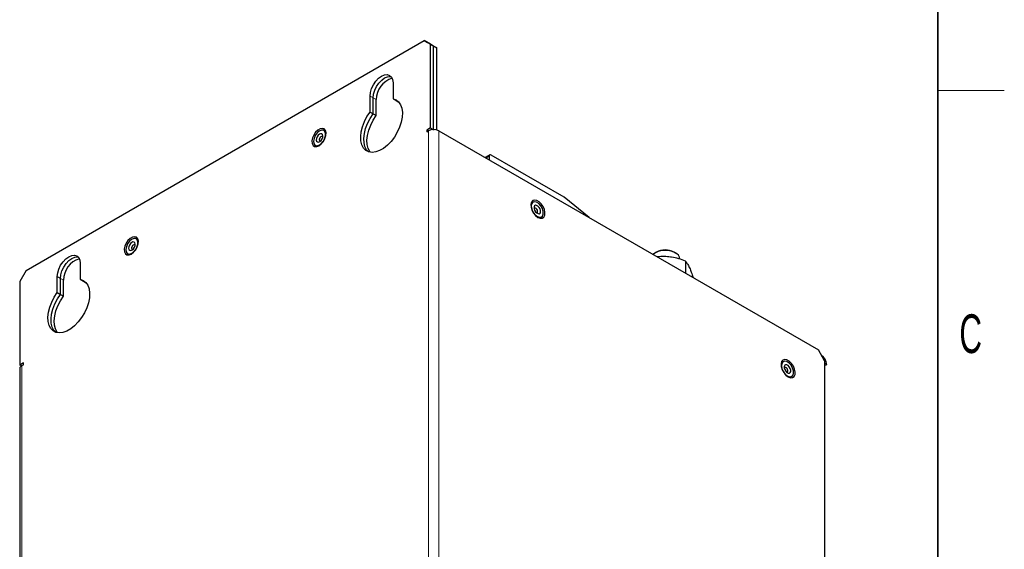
# Model space of a CAD drawing. Header units: millimetres. Extents: x 5 to 418, y 2 to 292.
# Tile 19 of 20: x 325 to 414, y 151 to 199. Entities that reach past the tile are written whole.
import ezdxf

# ---------------------------------------------------------------- set-up
doc = ezdxf.new("R2010")
doc.units = ezdxf.units.MM
doc.layers.add('SLD-0', color=7, linetype='Continuous')
doc.styles.add('SLDTEXTSTYLE0', font='TXT', dxfattribs={"width": 0.605})

msp = doc.modelspace()

# ---------------------------------------------------------------- linework, layer by layer
at = {"color": 7, "linetype": 'Continuous', "lineweight": 25}
for p, q in [((325.5313, 175.965), (361.5467, 196.7562)), ((362.1123, 196.4296), (361.5467, 196.7562)), ((361.5467, 196.7562), (361.8295, 196.593)), ((362.3952, 196.2663), (361.8295, 196.593)), ((361.8295, 196.593), (362.1123, 196.4297)), ((362.1123, 196.4297), (362.678, 196.103)), ((362.1123, 188.863), (362.1123, 196.4296)), ((362.3952, 196.2663), (362.1123, 196.4296)), ((362.3952, 188.7541), (362.3952, 196.2663)), ((362.678, 196.103), (362.3952, 196.2663)), ((362.3952, 188.7035), (362.3952, 196.2663)), ((362.678, 188.6672), (362.678, 196.103)), ((358.7182, 192.946), (358.7182, 191.4983)), ((356.644, 190.3009), (356.644, 191.7486)), ((356.9269, 190.1377), (356.9269, 191.5853)), ((358.7182, 191.4983), (359.0011, 191.3351)), ((357.2097, 189.9744), (357.2097, 191.422)), ((359.0011, 191.3351), (359.1483, 191.2959)), ((359.0011, 191.3351), (359.2558, 191.188)), ((356.644, 190.3009), (356.9269, 190.1377)), ((356.9269, 190.1377), (357.2097, 189.9744)), ((362.1123, 188.863), (361.7824, 188.6725)), ((362.1123, 188.863), (362.3886, 188.7035)), ((361.7824, 188.6725), (361.7824, 188.5092)), ((361.9238, 188.5908), (361.7824, 188.6725)), ((361.7824, 188.5092), (361.9238, 188.5908)), ((362.3952, 188.7541), (362.3971, 188.7035)), ((362.8666, 188.5908), (397.1848, 168.7793)), ((367.4662, 186.4178), (367.0485, 186.1767)), ((367.4109, 186.2957), (367.4109, 185.9674)), ((374.2086, 182.5892), (367.5995, 186.4046)), ((376.4517, 180.7483), (374.2086, 182.5892)), ((382.5335, 177.6277), (382.3826, 177.5406)), ((382.6481, 177.204), (382.6481, 177.1712)), ((384.2685, 177.5406), (384.1176, 177.6277)), ((330.434, 176.6178), (330.434, 175.1702)), ((385.1763, 176.8129), (385.1763, 175.7117)), ((325.5313, 175.965), (324.9657, 174.9853)), ((328.3598, 173.9728), (328.3598, 175.4204)), ((324.9657, 174.9853), (324.9657, 167.4186)), ((328.6426, 173.8095), (328.6426, 175.2571)), ((328.9255, 173.6462), (328.9255, 175.0939)), ((330.434, 175.1702), (330.7168, 175.0069)), ((330.7168, 175.0069), (330.864, 174.9678)), ((330.7168, 175.0069), (330.9715, 174.8599)), ((385.8537, 175.3535), (385.8537, 175.3206)), ((328.3598, 173.9728), (328.6426, 173.8095)), ((328.6426, 173.8095), (328.9255, 173.6462)), ((397.7505, 167.7995), (397.1848, 168.7793)), ((397.4676, 168.2895), (397.4677, 168.2895)), ((325.2956, 167.6091), (324.9657, 167.4186)), ((325.1095, 167.3356), (324.9657, 167.4186)), ((325.1542, 167.3642), (325.2956, 167.4458)), ((325.2956, 167.4458), (325.2956, 167.6091)), ((397.7505, 167.7995), (397.7505, 121.2022)), ((397.9391, 167.473), (397.7505, 167.5818)), ((397.7505, 167.3641), (397.9391, 167.473)), ((324.959, 167.0921), (324.959, 119.1883))]:
    msp.add_line(p, q, dxfattribs=at)
at = {"color": 7, "linetype": 'Continuous', "lineweight": 18}
for p, q in [((356.644, 191.7486), (356.9269, 191.5853)), ((356.9269, 191.5853), (357.2097, 191.422)), ((361.9238, 140.6871), (361.9238, 188.5908)), ((362.4895, 188.6996), (362.3952, 188.7541)), ((362.8666, 188.5908), (362.8666, 140.6871)), ((367.1266, 186.1316), (367.4109, 186.2957)), ((328.3598, 175.4204), (328.6426, 175.2571)), ((328.6426, 175.2571), (328.9255, 175.0939)), ((397.4677, 168.2894), (397.4677, 168.2895)), ((325.1542, 167.3642), (325.1542, 119.4605))]:
    msp.add_line(p, q, dxfattribs=at)
at = {"color": 7, "linetype": 'Continuous', "lineweight": 25, "flags": 128}
for points in [[(356.644, 191.7486), (356.6794, 192.0789), (356.783, 192.4276), (356.9478, 192.7708), (357.1626, 193.0851), (357.4127, 193.3491), (357.6811, 193.5449), (357.9496, 193.659), (358.1997, 193.6838), (358.4145, 193.6175), (358.5793, 193.4646), (358.6829, 193.2355), (358.7182, 192.946)], [(356.9269, 191.5853), (356.9622, 191.9157), (357.0658, 192.2643), (357.2306, 192.6075), (357.4454, 192.9218), (357.6956, 193.1858), (357.964, 193.3816), (358.2324, 193.4957), (358.4825, 193.5205), (358.5421, 193.512)], [(356.9269, 191.5853), (356.9622, 191.9157), (357.0658, 192.2643), (357.2306, 192.6075), (357.4454, 192.9218), (357.6956, 193.1858), (357.964, 193.3816), (358.2324, 193.4957), (358.4825, 193.5205), (358.5421, 193.512)], [(358.7182, 191.4983), (358.9964, 191.4007), (359.2274, 191.2199), (359.4031, 190.9625), (359.517, 190.6377), (359.5652, 190.2571), (359.5459, 189.8344), (359.4597, 189.3846), (359.3098, 188.9241), (359.1016, 188.4691), (358.8425, 188.0361), (358.5417, 187.6405), (358.2101, 187.2965), (357.8596, 187.0165), (357.5027, 186.8104), (357.1521, 186.6857), (356.8206, 186.6469), (356.5198, 186.6952), (356.2607, 186.8291), (356.0524, 187.0436), (355.9026, 187.3312), (355.8164, 187.6814), (355.7971, 188.0818), (355.8452, 188.518), (355.9592, 188.9744), (356.1348, 189.4346), (356.3659, 189.8821), (356.644, 190.3009)], [(356.4969, 186.703), (356.3353, 186.8803), (356.1854, 187.1679), (356.0993, 187.5181), (356.0799, 187.9185), (356.1281, 188.3547), (356.242, 188.8111), (356.4177, 189.2713), (356.6487, 189.7188), (356.9269, 190.1377)], [(356.4969, 186.703), (356.3353, 186.8803), (356.1854, 187.1679), (356.0993, 187.5181), (356.0799, 187.9185), (356.1281, 188.3547), (356.242, 188.8111), (356.4177, 189.2713), (356.6487, 189.7188), (356.9269, 190.1377)], [(356.6611, 186.6609), (356.6181, 186.717), (356.4683, 187.0046), (356.3821, 187.3548), (356.3628, 187.7552), (356.4109, 188.1914), (356.5249, 188.6478), (356.7005, 189.108), (356.9316, 189.5555), (357.2097, 189.9744)], [(352.0243, 187.2526), (352.2325, 187.4129), (352.4181, 187.636), (352.561, 187.8978), (352.6458, 188.17), (352.6632, 188.4229), (352.6114, 188.6293), (352.496, 188.7666), (352.3294, 188.8202), (352.1298, 188.7841), (351.9188, 188.6622), (351.7191, 188.4679), (351.5526, 188.222), (351.4372, 187.9514), (351.3854, 187.6852), (351.4028, 187.4524), (351.4876, 187.2782), (351.6305, 187.1814), (351.8161, 187.1725), (352.0243, 187.2526)], [(352.0459, 188.5729), (351.8509, 188.404), (351.6867, 188.1754), (351.5755, 187.918), (351.5322, 187.6664), (351.5627, 187.4546), (351.6629, 187.3113), (351.8193, 187.2559), (352.0107, 187.2957), (352.2113, 187.4254), (352.394, 187.6276), (352.5341, 187.8748), (352.6127, 188.1338), (352.6192, 188.3695), (352.5527, 188.5501), (352.4222, 188.6512), (352.2453, 188.6591), (352.0459, 188.5729)], [(352.0609, 188.2935), (351.9488, 188.1949), (351.8565, 188.0607), (351.798, 187.9114), (351.7823, 187.7698), (351.8117, 187.6573), (351.8817, 187.5911), (351.9818, 187.5814), (352.0966, 187.6295), (352.2087, 187.7281), (352.301, 187.8623), (352.3594, 188.0116), (352.3752, 188.1533), (352.3458, 188.2657), (352.2757, 188.3319), (352.1757, 188.3416), (352.0609, 188.2935)], [(352.2008, 188.0698), (352.1385, 188.015), (352.0872, 187.9404), (352.0548, 187.8575), (352.046, 187.7788), (352.0623, 187.7163), (352.1013, 187.6796), (352.1546, 187.6737)], [(352.3659, 188.0397), (352.3591, 188.0543), (352.3202, 188.0911), (352.2646, 188.0965), (352.2008, 188.0698)], [(371.8233, 180.7746), (372.0314, 180.6946), (372.2171, 180.7034), (372.36, 180.8002), (372.4448, 180.9744), (372.4622, 181.2072), (372.4104, 181.4734), (372.295, 181.7441), (372.1284, 181.9899), (371.9288, 182.1843), (371.7177, 182.3061), (371.5181, 182.3422), (371.3516, 182.2887), (371.2362, 182.1513), (371.1844, 181.9449), (371.2018, 181.692), (371.2866, 181.4199), (371.4295, 181.1581), (371.6151, 180.9349), (371.8233, 180.7746)], [(372.303, 181.31), (372.2248, 181.5689), (372.0849, 181.8163), (371.9024, 182.0188), (371.7018, 182.1489), (371.5103, 182.1892), (371.3537, 182.1342), (371.2532, 181.9913), (371.2223, 181.7798), (371.2652, 181.5284), (371.3761, 181.2708), (371.5401, 181.042), (371.735, 180.8728), (371.9344, 180.7861), (372.1115, 180.7936), (372.2423, 180.8943), (372.3092, 181.0745), (372.303, 181.31)], [(372.059, 181.3893), (372.0126, 181.5387), (371.9291, 181.6797), (371.8213, 181.7908), (371.7054, 181.8552), (371.5992, 181.863), (371.5188, 181.813), (371.4765, 181.7128), (371.4787, 181.5778), (371.5251, 181.4284), (371.6085, 181.2874), (371.7164, 181.1762), (371.8323, 181.1119), (371.9385, 181.1041), (372.0188, 181.1541), (372.0612, 181.2542), (372.059, 181.3893)], [(371.798, 181.355), (371.7723, 181.438), (371.7259, 181.5163), (371.666, 181.5781), (371.6016, 181.6138), (371.5426, 181.6181), (371.498, 181.5904), (371.4817, 181.5617)], [(371.693, 181.1958), (371.7311, 181.1965), (371.7757, 181.2243), (371.7992, 181.2799), (371.798, 181.355)], [(335.0537, 177.4557), (335.2619, 177.616), (335.4475, 177.8391), (335.5904, 178.101), (335.6752, 178.3731), (335.6926, 178.626), (335.6408, 178.8324), (335.5254, 178.9697), (335.3589, 179.0233), (335.1592, 178.9872), (334.9482, 178.8653), (334.7486, 178.671), (334.582, 178.4252), (334.4666, 178.1545), (334.4148, 177.8883), (334.4322, 177.6555), (334.517, 177.4813), (334.6599, 177.3845), (334.8456, 177.3756), (335.0537, 177.4557)], [(335.0753, 178.776), (334.8803, 178.6071), (334.7161, 178.3785), (334.6049, 178.1211), (334.5616, 177.8695), (334.5921, 177.6577), (334.6924, 177.5144), (334.8487, 177.459), (335.0402, 177.4988), (335.2408, 177.6285), (335.4234, 177.8307), (335.5635, 178.0779), (335.6422, 178.3369), (335.6486, 178.5726), (335.5821, 178.7532), (335.4516, 178.8543), (335.2747, 178.8622), (335.0753, 178.776)], [(335.0903, 178.4966), (334.9782, 178.398), (334.8859, 178.2638), (334.8274, 178.1145), (334.8117, 177.9729), (334.8411, 177.8604), (334.9112, 177.7942), (335.0112, 177.7845), (335.126, 177.8326), (335.2381, 177.9312), (335.3304, 178.0654), (335.3889, 178.2147), (335.4046, 178.3564), (335.3752, 178.4688), (335.3052, 178.535), (335.2051, 178.5447), (335.0903, 178.4966)], [(335.2302, 178.2729), (335.168, 178.2181), (335.1167, 178.1435), (335.0842, 178.0606), (335.0755, 177.9819), (335.0918, 177.9194), (335.1307, 177.8827), (335.184, 177.8768)], [(335.3953, 178.2428), (335.3885, 178.2574), (335.3496, 178.2942), (335.294, 178.2996), (335.2302, 178.2729)], [(328.3598, 175.4204), (328.3951, 175.7508), (328.4987, 176.0994), (328.6635, 176.4426), (328.8783, 176.7569), (329.1284, 177.021), (329.3969, 177.2167), (329.6653, 177.3309), (329.9154, 177.3556), (330.1302, 177.2893), (330.295, 177.1364), (330.3986, 176.9074), (330.434, 176.6178)], [(328.6426, 175.2571), (328.678, 175.5875), (328.7816, 175.9361), (328.9464, 176.2793), (329.1612, 176.5936), (329.4113, 176.8577), (329.6797, 177.0534), (329.9481, 177.1676), (330.1983, 177.1923), (330.2578, 177.1838)], [(328.6426, 175.2571), (328.678, 175.5875), (328.7816, 175.9361), (328.9464, 176.2793), (329.1612, 176.5936), (329.4113, 176.8577), (329.6797, 177.0534), (329.9481, 177.1676), (330.1983, 177.1923), (330.2578, 177.1838)], [(330.434, 175.1702), (330.7121, 175.0725), (330.9432, 174.8917), (331.1188, 174.6343), (331.2328, 174.3095), (331.2809, 173.9289), (331.2616, 173.5062), (331.1754, 173.0565), (331.0256, 172.5959), (330.8173, 172.1409), (330.5582, 171.7079), (330.2574, 171.3123), (329.9259, 170.9683), (329.5753, 170.6883), (329.2184, 170.4823), (328.8679, 170.3576), (328.5363, 170.3187), (328.2355, 170.3671), (327.9764, 170.5009), (327.7682, 170.7155), (327.6183, 171.003), (327.5321, 171.3532), (327.5128, 171.7536), (327.561, 172.1898), (327.6749, 172.6462), (327.8506, 173.1064), (328.0816, 173.5539), (328.3598, 173.9728)], [(328.2126, 170.3749), (328.051, 170.5522), (327.9011, 170.8397), (327.815, 171.1899), (327.7956, 171.5903), (327.8438, 172.0265), (327.9578, 172.4829), (328.1334, 172.9431), (328.3644, 173.3907), (328.6426, 173.8095)], [(328.2126, 170.3749), (328.051, 170.5522), (327.9011, 170.8397), (327.815, 171.1899), (327.7956, 171.5903), (327.8438, 172.0265), (327.9578, 172.4829), (328.1334, 172.9431), (328.3644, 173.3907), (328.6426, 173.8095)], [(328.3768, 170.3328), (328.3339, 170.3889), (328.184, 170.6764), (328.0978, 171.0267), (328.0785, 171.4271), (328.1266, 171.8633), (328.2406, 172.3196), (328.4162, 172.7798), (328.6473, 173.2274), (328.9255, 173.6462)], [(394.4507, 166.3512), (394.6589, 166.2711), (394.8445, 166.28), (394.9874, 166.3768), (395.0722, 166.551), (395.0896, 166.7838), (395.0378, 167.05), (394.9224, 167.3206), (394.7558, 167.5665), (394.5562, 167.7608), (394.3452, 167.8827), (394.1456, 167.9188), (393.979, 167.8652), (393.8636, 167.7278), (393.8118, 167.5215), (393.8292, 167.2686), (393.914, 166.9964), (394.0569, 166.7346), (394.2425, 166.5115), (394.4507, 166.3512)], [(394.9305, 166.8866), (394.8522, 167.1455), (394.7124, 167.3929), (394.5298, 167.5953), (394.3292, 167.7255), (394.1377, 167.7658), (393.9811, 167.7108), (393.8806, 167.5679), (393.8497, 167.3564), (393.8926, 167.1049), (394.0035, 166.8474), (394.1675, 166.6186), (394.3624, 166.4494), (394.5618, 166.3627), (394.7389, 166.3702), (394.8697, 166.4708), (394.9366, 166.6511), (394.9305, 166.8866)], [(394.6864, 166.9659), (394.64, 167.1153), (394.5566, 167.2563), (394.4487, 167.3674), (394.3328, 167.4317), (394.2266, 167.4395), (394.1462, 167.3895), (394.1039, 167.2894), (394.1061, 167.1543), (394.1525, 167.0049), (394.236, 166.8639), (394.3438, 166.7528), (394.4597, 166.6884), (394.5659, 166.6807), (394.6463, 166.7307), (394.6886, 166.8308), (394.6864, 166.9659)], [(394.4254, 166.9315), (394.3997, 167.0145), (394.3533, 167.0929), (394.2934, 167.1546), (394.229, 167.1904), (394.17, 167.1947), (394.1254, 167.1669), (394.1091, 167.1383)], [(394.3204, 166.7723), (394.3585, 166.7731), (394.4032, 166.8009), (394.4267, 166.8565), (394.4254, 166.9315)]]:
    msp.add_lwpolyline(points, dxfattribs=at)
at = {"color": 7, "linetype": 'Continuous', "lineweight": 25}
for centre, radius, start, end in [((359.2232, 191.4286), 2.0135, 106.821103, 180.187805), ((362.3952, 187.681), 1.0247, 62.609672, 117.390328), ((367.5259, 186.3144), 0.1165, 50.796715, 189.214037), ((383.3338, 175.886), 1.9005, 62.066088, 126.095053), ((383.3255, 176.1486), 1.6778, 61.829965, 118.170035), ((384.0007, 176.9437), 0.6602, 4.572199, 70.226777), ((330.9389, 175.1005), 2.0135, 106.821103, 180.187805), ((396.9156, 167.4264), 1.0245, 2.605478, 57.394522), ((325.2926, 167.0588), 0.3353, 114.374658, 174.305201)]:
    msp.add_arc(centre, radius, start, end, dxfattribs=at)
for points, knots in [([(383.9122, 177.1738), (383.8822, 177.1782), (383.6553, 177.2118), (383.2275, 177.2419), (382.8424, 177.2167), (382.6481, 177.204)], [0, 0, 0, 0, 0.070088, 0.5307834, 1, 1, 1, 1]), ([(385.1763, 176.8129), (384.971, 176.8909), (384.5566, 177.0482), (384.1283, 177.1317), (383.9122, 177.1738)], [0, 0, 0, 0, 0.495458, 1, 1, 1, 1]), ([(385.1763, 176.8129), (385.2313, 176.7406), (385.3423, 176.5947), (385.4571, 176.3646), (385.515, 176.2485)], [0, 0, 0, 0, 0.495458, 1, 1, 1, 1]), ([(385.515, 176.2485), (385.523, 176.231), (385.5838, 176.0985), (385.6984, 175.8154), (385.8016, 175.5084), (385.8537, 175.3535)], [0, 0, 0, 0, 0.070088, 0.5307834, 1, 1, 1, 1])]:
    msp.add_open_spline(points, degree=3, knots=knots, dxfattribs=at)
at = {"layer": 'SLD-0', "lineweight": 35}
msp.add_line((408, 12), (408, 282.5), dxfattribs=at)
at = {"layer": 'SLD-0', "lineweight": 18}
msp.add_line((408, 192.25), (414, 192.25), dxfattribs=at)

# ---------------------------------------------------------------- texts
at = {"layer": 'SLD-0', "insert": (410.9597, 172.0011), "char_height": 3.5, "attachment_point": 2, "style": 'SLDTEXTSTYLE0'}
msp.add_mtext('C', dxfattribs=at)

doc.saveas('drawing.dxf')
